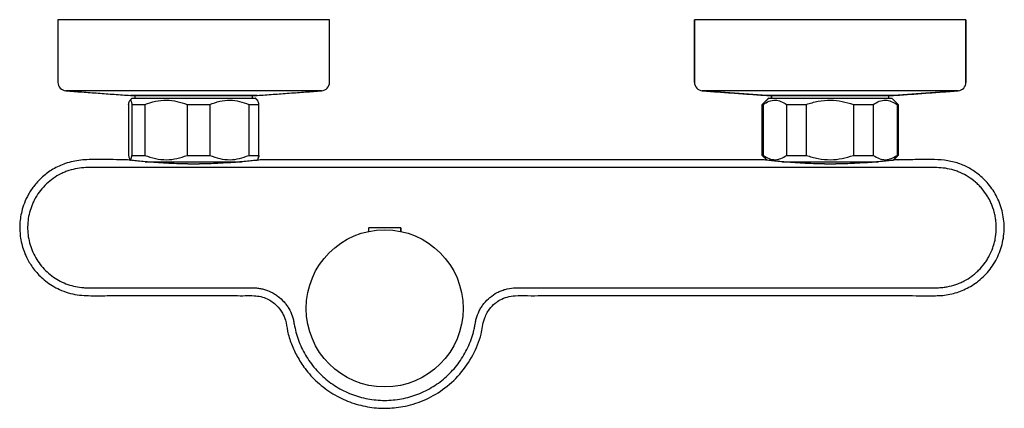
# Model space of a CAD drawing. Header units: millimetres. Extents: x 3745.406 to 3745.638, y 1749.752 to 1749.844.
import ezdxf

# ---------------------------------------------------------------- set-up
doc = ezdxf.new("R2010")
doc.units = ezdxf.units.MM
doc.layers.add('SANINDUSA', color=3, linetype='Continuous')

msp = doc.modelspace()

# ---------------------------------------------------------------- linework, layer by layer
at = {"layer": 'SANINDUSA'}
for p, q in [((3745.479156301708, 1749.843660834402), (3745.415156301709, 1749.843660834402)), ((3745.415156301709, 1749.843660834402), (3745.415156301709, 1749.828923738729)), ((3745.479156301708, 1749.828923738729), (3745.479156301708, 1749.843660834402)), ((3745.614242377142, 1749.843660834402), (3745.565156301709, 1749.843660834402)), ((3745.565156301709, 1749.828923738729), (3745.565156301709, 1749.843660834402)), ((3745.629156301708, 1749.843660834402), (3745.614242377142, 1749.843660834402)), ((3745.629156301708, 1749.843660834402), (3745.629156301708, 1749.828923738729)), ((3745.477299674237, 1749.826928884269), (3745.41701292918, 1749.826928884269)), ((3745.41701292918, 1749.826928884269), (3745.432245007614, 1749.825834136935)), ((3745.462067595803, 1749.825834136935), (3745.432245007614, 1749.825834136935)), ((3745.432406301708, 1749.825828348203), (3745.461906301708, 1749.825828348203)), ((3745.433306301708, 1749.825828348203), (3745.433306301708, 1749.825221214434)), ((3745.461006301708, 1749.825221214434), (3745.461006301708, 1749.825828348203)), ((3745.461987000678, 1749.825829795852), (3745.477299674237, 1749.826928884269)), ((3745.613251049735, 1749.826928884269), (3745.56701292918, 1749.826928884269)), ((3745.582245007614, 1749.825834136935), (3745.56701292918, 1749.826928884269)), ((3745.60511803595, 1749.825834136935), (3745.582245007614, 1749.825834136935)), ((3745.582406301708, 1749.825828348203), (3745.611906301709, 1749.825828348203)), ((3745.583306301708, 1749.825221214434), (3745.583306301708, 1749.825828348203)), ((3745.612067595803, 1749.825834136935), (3745.60511803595, 1749.825834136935)), ((3745.611006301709, 1749.825221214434), (3745.611006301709, 1749.825828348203)), ((3745.627299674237, 1749.826928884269), (3745.612067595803, 1749.825834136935)), ((3745.627299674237, 1749.826928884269), (3745.613251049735, 1749.826928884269)), ((3745.431795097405, 1749.823721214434), (3745.431795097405, 1749.811721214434)), ((3745.431795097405, 1749.823721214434), (3745.431795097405, 1749.811721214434)), ((3745.432656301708, 1749.825221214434), (3745.432095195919, 1749.824660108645)), ((3745.432595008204, 1749.823721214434), (3745.435599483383, 1749.823721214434)), ((3745.432595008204, 1749.823721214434), (3745.432595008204, 1749.811721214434)), ((3745.432656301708, 1749.825221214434), (3745.440827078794, 1749.825221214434)), ((3745.435599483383, 1749.823721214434), (3745.435599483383, 1749.811721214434)), ((3745.440827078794, 1749.825221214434), (3745.461656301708, 1749.825221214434)), ((3745.445618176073, 1749.823721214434), (3745.45096068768, 1749.823721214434)), ((3745.445618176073, 1749.823721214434), (3745.445618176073, 1749.811721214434)), ((3745.45096068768, 1749.823721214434), (3745.45096068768, 1749.811721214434)), ((3745.460179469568, 1749.823721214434), (3745.462517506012, 1749.823721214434)), ((3745.460179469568, 1749.823721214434), (3745.460179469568, 1749.811721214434)), ((3745.462517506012, 1749.811721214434), (3745.462517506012, 1749.823721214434)), ((3745.462517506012, 1749.811721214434), (3745.462517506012, 1749.823721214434)), ((3745.581156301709, 1749.823721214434), (3745.582656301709, 1749.825221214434)), ((3745.581156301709, 1749.823721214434), (3745.581367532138, 1749.823721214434)), ((3745.581156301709, 1749.811721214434), (3745.581156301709, 1749.823721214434)), ((3745.581367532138, 1749.823721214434), (3745.581367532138, 1749.811721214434)), ((3745.582656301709, 1749.825221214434), (3745.597076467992, 1749.825221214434)), ((3745.58688211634, 1749.823721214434), (3745.591506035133, 1749.823721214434)), ((3745.58688211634, 1749.823721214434), (3745.58688211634, 1749.811721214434)), ((3745.591506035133, 1749.823721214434), (3745.591506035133, 1749.811721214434)), ((3745.597076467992, 1749.825221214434), (3745.611656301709, 1749.825221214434)), ((3745.602641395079, 1749.823721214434), (3745.607294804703, 1749.823721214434)), ((3745.602641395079, 1749.823721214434), (3745.602641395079, 1749.811721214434)), ((3745.607294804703, 1749.823721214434), (3745.607294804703, 1749.811721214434)), ((3745.611656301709, 1749.825221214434), (3745.613156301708, 1749.823721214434)), ((3745.612915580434, 1749.823721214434), (3745.613156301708, 1749.823721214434)), ((3745.612915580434, 1749.823721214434), (3745.612915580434, 1749.811721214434)), ((3745.613156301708, 1749.823721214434), (3745.613156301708, 1749.811721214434)), ((3745.432595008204, 1749.811721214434), (3745.435599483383, 1749.811721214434)), ((3745.43569871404, 1749.810221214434), (3745.458590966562, 1749.810221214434)), ((3745.445618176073, 1749.811721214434), (3745.45096068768, 1749.811721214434)), ((3745.460179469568, 1749.811721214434), (3745.462517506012, 1749.811721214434)), ((3745.462408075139, 1749.811251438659), (3745.462517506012, 1749.811721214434)), ((3745.581156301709, 1749.811721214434), (3745.581367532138, 1749.811721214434)), ((3745.58229320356, 1749.810584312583), (3745.581156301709, 1749.811721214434)), ((3745.585777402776, 1749.810221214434), (3745.608509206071, 1749.810221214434)), ((3745.58688211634, 1749.811721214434), (3745.591506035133, 1749.811721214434)), ((3745.602641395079, 1749.811721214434), (3745.607294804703, 1749.811721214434)), ((3745.613156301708, 1749.811721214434), (3745.612018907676, 1749.810583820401)), ((3745.612915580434, 1749.811721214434), (3745.613156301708, 1749.811721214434)), ((3745.488356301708, 1749.794621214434), (3745.488356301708, 1749.793826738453)), ((3745.488456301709, 1749.794721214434), (3745.495856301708, 1749.794721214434)), ((3745.495956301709, 1749.794621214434), (3745.495956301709, 1749.793826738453))]:
    msp.add_line(p, q, dxfattribs=at)
msp.add_circle((3745.492156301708, 1749.775721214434), 0.01850000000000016, dxfattribs=at)
for centre, radius, start, end in [((3745.417156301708, 1749.828923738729), 0.002000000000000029, 180, 265.8891535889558), ((3745.477156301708, 1749.828923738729), 0.002000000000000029, 274.1108464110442, 0), ((3745.567156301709, 1749.828923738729), 0.002000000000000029, 180, 265.8891535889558), ((3745.627156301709, 1749.828923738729), 0.00200000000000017, 274.1108464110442, 0), ((3745.432406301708, 1749.828078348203), 0.002250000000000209, 265.8891535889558, 270), ((3745.461906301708, 1749.828078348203), 0.002250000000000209, 270, 274.1108464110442), ((3745.582406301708, 1749.828078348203), 0.002250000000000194, 265.8891535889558, 270), ((3745.611906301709, 1749.828078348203), 0.002250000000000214, 270, 274.1108464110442), ((3745.488456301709, 1749.794621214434), 9.999999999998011e-05, 90, 180), ((3745.495856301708, 1749.794621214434), 9.999999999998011e-05, 0, 90)]:
    msp.add_arc(centre, radius, start, end, dxfattribs=at)
for points, degree in [([(3745.415156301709, 1749.843660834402), (3745.415156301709, 1749.828923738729)], 1), ([(3745.479156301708, 1749.828923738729), (3745.479156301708, 1749.843660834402)], 1), ([(3745.565156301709, 1749.843660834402), (3745.565156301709, 1749.828923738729)], 1), ([(3745.629156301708, 1749.828923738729), (3745.629156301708, 1749.843660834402)], 1), ([(3745.41701292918, 1749.826928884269), (3745.432245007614, 1749.825834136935)], 1), ([(3745.433306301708, 1749.825828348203), (3745.433306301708, 1749.825221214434)], 1), ([(3745.461006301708, 1749.825221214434), (3745.461006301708, 1749.825828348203)], 1), ([(3745.462067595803, 1749.825834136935), (3745.477299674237, 1749.826928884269)], 1), ([(3745.56701292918, 1749.826928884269), (3745.582245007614, 1749.825834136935)], 1), ([(3745.583306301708, 1749.825828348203), (3745.583306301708, 1749.825221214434)], 1), ([(3745.611006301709, 1749.825221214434), (3745.611006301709, 1749.825828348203)], 1), ([(3745.612067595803, 1749.825834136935), (3745.627299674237, 1749.826928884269)], 1), ([(3745.432656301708, 1749.825221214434), (3745.432081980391, 1749.824646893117)], 1), ([(3745.462230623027, 1749.824646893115), (3745.461656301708, 1749.825221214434)], 1), ([(3745.582656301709, 1749.825221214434), (3745.581156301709, 1749.823721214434)], 1), ([(3745.581156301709, 1749.823721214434), (3745.581156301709, 1749.811721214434)], 1), ([(3745.613156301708, 1749.823721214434), (3745.611656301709, 1749.825221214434)], 1), ([(3745.613156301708, 1749.811721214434), (3745.613156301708, 1749.823721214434)], 1), ([(3745.432081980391, 1749.810795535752), (3745.432295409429, 1749.810582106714)], 1), ([(3745.445797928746, 1749.809721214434), (3745.446709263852, 1749.809721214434), (3745.447620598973, 1749.809721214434), (3745.448531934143, 1749.809721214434)], 3), ([(3745.462019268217, 1749.810584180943), (3745.462230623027, 1749.810795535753)], 1), ([(3745.581156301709, 1749.811721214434), (3745.58229320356, 1749.810584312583)], 1), ([(3745.595837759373, 1749.809721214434), (3745.596715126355, 1749.809721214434), (3745.597592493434, 1749.809721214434), (3745.598469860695, 1749.809721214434)], 3), ([(3745.612018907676, 1749.810583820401), (3745.613156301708, 1749.811721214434)], 1), ([(3745.488356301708, 1749.794621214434), (3745.488356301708, 1749.793826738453)], 1), ([(3745.495956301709, 1749.793826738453), (3745.495956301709, 1749.794621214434)], 1), ([(3745.495956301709, 1749.793826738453), (3745.495956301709, 1749.793837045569)], 1)]:
    msp.add_open_spline(points, degree=degree, dxfattribs=at)
for points, knots in [([(3745.431795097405, 1749.823721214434), (3745.431861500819, 1749.824003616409), (3745.431996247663, 1749.824576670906), (3745.432202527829, 1749.82480439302), (3745.432405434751, 1749.82453186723), (3745.432531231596, 1749.823993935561), (3745.432595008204, 1749.823721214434)], [0, 0, 0, 0, 0.2547898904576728, 0.5170236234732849, 0.7551401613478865, 0.9999999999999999, 0.9999999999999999, 0.9999999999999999, 0.9999999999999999]), ([(3745.435599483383, 1749.823721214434), (3745.436431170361, 1749.82400361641), (3745.438118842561, 1749.824576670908), (3745.440702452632, 1749.824804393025), (3745.443243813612, 1749.824531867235), (3745.444819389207, 1749.823993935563), (3745.445618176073, 1749.823721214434)], [0, 0, 0, 0, 0.2547898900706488, 0.5170236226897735, 0.7551401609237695, 1, 1, 1, 1]), ([(3745.45096068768, 1749.823721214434), (3745.451725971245, 1749.82400361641), (3745.453278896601, 1749.824576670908), (3745.455656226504, 1749.824804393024), (3745.457994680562, 1749.824531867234), (3745.459444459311, 1749.823993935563), (3745.460179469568, 1749.823721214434)], [0, 0, 0, 0, 0.2547898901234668, 0.5170236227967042, 0.755140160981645, 1, 1, 1, 1]), ([(3745.462517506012, 1749.823721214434), (3745.462451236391, 1749.824022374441), (3745.462346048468, 1749.82450039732), (3745.462235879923, 1749.824581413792), (3745.462195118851, 1749.824611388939)], [0, 0, 0, 0, 0.6300117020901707, 1, 1, 1, 1]), ([(3745.581367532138, 1749.823721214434), (3745.581825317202, 1749.824003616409), (3745.582754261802, 1749.824576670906), (3745.584176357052, 1749.82480439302), (3745.585575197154, 1749.82453186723), (3745.58644244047, 1749.823993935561), (3745.58688211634, 1749.823721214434)], [0, 0, 0, 0, 0.254789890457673, 0.5170236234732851, 0.7551401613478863, 1, 1, 1, 1]), ([(3745.591506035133, 1749.823721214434), (3745.592430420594, 1749.82400361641), (3745.594306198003, 1749.824576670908), (3745.597177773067, 1749.824804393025), (3745.600002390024, 1749.824531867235), (3745.601753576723, 1749.823993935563), (3745.602641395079, 1749.823721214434)], [0, 0, 0, 0, 0.254789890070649, 0.5170236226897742, 0.7551401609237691, 1, 1, 1, 1]), ([(3745.607294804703, 1749.823721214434), (3745.6077614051, 1749.82400361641), (3745.608708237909, 1749.824576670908), (3745.61015771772, 1749.824804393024), (3745.611583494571, 1749.824531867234), (3745.61246743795, 1749.823993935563), (3745.612915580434, 1749.823721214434)], [0, 0, 0, 0, 0.2547898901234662, 0.5170236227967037, 0.755140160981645, 1, 1, 1, 1]), ([(3745.416895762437, 1749.809841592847), (3745.415900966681, 1749.809424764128), (3745.413976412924, 1749.808618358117), (3745.411544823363, 1749.806803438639), (3745.409620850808, 1749.804786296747), (3745.408203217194, 1749.802673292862), (3745.407220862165, 1749.800598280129), (3745.406444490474, 1749.798134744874), (3745.406084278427, 1749.795503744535), (3745.406209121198, 1749.792929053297), (3745.406668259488, 1749.79043134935), (3745.407571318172, 1749.787901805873), (3745.409155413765, 1749.785239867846), (3745.411286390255, 1749.782815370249), (3745.41367851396, 1749.781047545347), (3745.416052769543, 1749.779881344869), (3745.418763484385, 1749.778954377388), (3745.422405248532, 1749.778637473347), (3745.426657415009, 1749.778734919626), (3745.430905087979, 1749.778716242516), (3745.435155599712, 1749.778723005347), (3745.440895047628, 1749.778718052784), (3745.448132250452, 1749.778717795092), (3745.454738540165, 1749.7787334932), (3745.459174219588, 1749.77870672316), (3745.461233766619, 1749.77876156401), (3745.462978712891, 1749.778548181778), (3745.464840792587, 1749.777875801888), (3745.466682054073, 1749.776609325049), (3745.468040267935, 1749.774762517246), (3745.468932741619, 1749.772705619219), (3745.46921567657, 1749.770187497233), (3745.470136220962, 1749.767314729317), (3745.471512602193, 1749.764346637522), (3745.473503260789, 1749.761243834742), (3745.476286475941, 1749.758197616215), (3745.479868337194, 1749.755524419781), (3745.48386236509, 1749.753587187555), (3745.488051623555, 1749.752451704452), (3745.492287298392, 1749.752096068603), (3745.496756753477, 1749.752523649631), (3745.501391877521, 1749.753906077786), (3745.505989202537, 1749.756476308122), (3745.510017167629, 1749.760114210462), (3745.51305543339, 1749.764602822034), (3745.514957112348, 1749.769077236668), (3745.515346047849, 1749.772948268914), (3745.516645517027, 1749.77541722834), (3745.518038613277, 1749.776863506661), (3745.519462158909, 1749.777822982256), (3745.521053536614, 1749.778496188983), (3745.523238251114, 1749.778797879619), (3745.525967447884, 1749.778690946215), (3745.529523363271, 1749.77874195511), (3745.533758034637, 1749.778724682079), (3745.539051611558, 1749.778724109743), (3745.545106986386, 1749.778718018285), (3745.551698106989, 1749.778720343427), (3745.559715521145, 1749.778722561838), (3745.56892274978, 1749.778721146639), (3745.579188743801, 1749.77872144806), (3745.588877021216, 1749.778720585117), (3745.597936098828, 1749.778721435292), (3745.606273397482, 1749.778720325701), (3745.613784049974, 1749.778725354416), (3745.619623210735, 1749.778709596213), (3745.6241243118, 1749.778703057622), (3745.627507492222, 1749.779516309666), (3745.630740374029, 1749.78105435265), (3745.633679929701, 1749.783399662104), (3745.636085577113, 1749.786515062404), (3745.637689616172, 1749.790225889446), (3745.638319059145, 1749.79423589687), (3745.637933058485, 1749.798232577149), (3745.636618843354, 1749.80191501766), (3745.634601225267, 1749.804986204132), (3745.632211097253, 1749.807289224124), (3745.629701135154, 1749.808924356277), (3745.62703079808, 1749.810078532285), (3745.62301811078, 1749.810857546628), (3745.618327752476, 1749.810704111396), (3745.614670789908, 1749.810717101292), (3745.61312836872, 1749.810722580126)], [0, 0, 0, 0, 0.009755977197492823, 0.01887412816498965, 0.02728958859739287, 0.03495547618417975, 0.04185971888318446, 0.04805334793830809, 0.05834059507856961, 0.06575681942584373, 0.07135705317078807, 0.08134513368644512, 0.08993759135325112, 0.09932783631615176, 0.1104631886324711, 0.1166607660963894, 0.1232893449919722, 0.1363430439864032, 0.1495070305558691, 0.1619419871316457, 0.1748737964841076, 0.1880845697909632, 0.2140254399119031, 0.2405517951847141, 0.248035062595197, 0.2542799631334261, 0.2592400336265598, 0.263877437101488, 0.2721408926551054, 0.27907350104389, 0.2844277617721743, 0.2922992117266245, 0.3018832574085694, 0.3116825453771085, 0.321923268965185, 0.3352208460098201, 0.3488968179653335, 0.3622378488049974, 0.375266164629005, 0.3880660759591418, 0.4006010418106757, 0.4158095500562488, 0.4316119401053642, 0.448024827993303, 0.4645685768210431, 0.4804922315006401, 0.491582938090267, 0.4994524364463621, 0.5052773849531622, 0.5096422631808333, 0.5149615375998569, 0.5207999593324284, 0.5294850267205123, 0.5397222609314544, 0.5530721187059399, 0.5679133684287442, 0.5877613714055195, 0.6080240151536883, 0.6277272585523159, 0.6605187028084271, 0.6915788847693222, 0.7208900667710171, 0.7484396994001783, 0.773786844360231, 0.7965582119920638, 0.8165731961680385, 0.8268448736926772, 0.8372681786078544, 0.8478414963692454, 0.8591064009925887, 0.8710724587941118, 0.8832011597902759, 0.8954077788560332, 0.9075170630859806, 0.9192588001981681, 0.9305445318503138, 0.9405556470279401, 0.9491605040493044, 0.9576087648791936, 0.9667911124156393, 0.9859932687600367, 1, 1, 1, 1]), ([(3745.431184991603, 1749.810720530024), (3745.430191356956, 1749.810721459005), (3745.427932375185, 1749.810723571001), (3745.424393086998, 1749.8107438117), (3745.420571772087, 1749.81077713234), (3745.418107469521, 1749.810149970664), (3745.416895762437, 1749.809841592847)], [0, 0, 0, 0, 0.2073562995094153, 0.4714148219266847, 0.7400926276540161, 1, 1, 1, 1]), ([(3745.445797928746, 1749.809721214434), (3745.444923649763, 1749.809736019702), (3745.443149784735, 1749.809766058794), (3745.44062279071, 1749.809875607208), (3745.43825459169, 1749.810019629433), (3745.436151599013, 1749.810185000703), (3745.434337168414, 1749.810355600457), (3745.432892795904, 1749.810510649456), (3745.431853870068, 1749.810632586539), (3745.431245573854, 1749.810708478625), (3745.431203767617, 1749.810713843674), (3745.431184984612, 1749.810716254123)], [0, 0, 0, 0, 0.1110877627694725, 0.225391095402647, 0.3366388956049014, 0.451068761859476, 0.5630831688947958, 0.678337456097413, 0.7904483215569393, 0.9058511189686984, 1, 1, 1, 1]), ([(3745.431795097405, 1749.811721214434), (3745.431861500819, 1749.811438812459), (3745.431996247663, 1749.810865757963), (3745.432202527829, 1749.810638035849), (3745.432405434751, 1749.810910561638), (3745.432531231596, 1749.811448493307), (3745.432595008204, 1749.811721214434)], [0, 0, 0, 0, 0.254789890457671, 0.5170236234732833, 0.7551401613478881, 1, 1, 1, 1]), ([(3745.435599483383, 1749.811721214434), (3745.436431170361, 1749.811438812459), (3745.438118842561, 1749.810865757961), (3745.440702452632, 1749.810638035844), (3745.443243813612, 1749.810910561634), (3745.444819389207, 1749.811448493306), (3745.445618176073, 1749.811721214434)], [0, 0, 0, 0, 0.2547898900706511, 0.5170236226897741, 0.7551401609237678, 1, 1, 1, 1]), ([(3745.463126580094, 1749.810717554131), (3745.463136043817, 1749.810718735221), (3745.463205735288, 1749.810727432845), (3745.462900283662, 1749.810689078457), (3745.462186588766, 1749.810602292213), (3745.461020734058, 1749.8104688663), (3745.459464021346, 1749.810307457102), (3745.457568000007, 1749.810136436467), (3745.455355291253, 1749.809972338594), (3745.453059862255, 1749.809845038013), (3745.450757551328, 1749.809756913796), (3745.449278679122, 1749.809733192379), (3745.448531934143, 1749.809721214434)], [0, 0, 0, 0, 0.01802373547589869, 0.1327279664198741, 0.2437641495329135, 0.3579922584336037, 0.4695571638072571, 0.584318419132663, 0.6965407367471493, 0.8120280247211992, 0.9050850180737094, 1, 1, 1, 1]), ([(3745.45096068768, 1749.811721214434), (3745.451725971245, 1749.811438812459), (3745.453278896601, 1749.810865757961), (3745.455656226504, 1749.810638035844), (3745.457994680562, 1749.810910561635), (3745.459444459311, 1749.811448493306), (3745.460179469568, 1749.811721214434)], [0, 0, 0, 0, 0.2547898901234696, 0.5170236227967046, 0.755140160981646, 1, 1, 1, 1]), ([(3745.462517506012, 1749.811721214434), (3745.462451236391, 1749.811420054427), (3745.462346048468, 1749.810942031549), (3745.462235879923, 1749.810861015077), (3745.462195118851, 1749.81083103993)], [0, 0, 0, 0, 0.6300117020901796, 1, 1, 1, 1]), ([(3745.581182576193, 1749.810720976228), (3745.578144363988, 1749.810720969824), (3745.56918267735, 1749.810720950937), (3745.550866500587, 1749.810721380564), (3745.526266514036, 1749.81072110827), (3745.498307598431, 1749.81072135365), (3745.477271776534, 1749.810720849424), (3745.46555797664, 1749.810721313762), (3745.46312658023, 1749.810721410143)], [0, 0, 0, 0, 0.07720604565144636, 0.2277314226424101, 0.4654446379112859, 0.7023327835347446, 0.9382141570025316, 0.9999999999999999, 0.9999999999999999, 0.9999999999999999, 0.9999999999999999]), ([(3745.595837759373, 1749.809721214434), (3745.594963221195, 1749.809735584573), (3745.593188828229, 1749.809764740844), (3745.590659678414, 1749.809873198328), (3745.588288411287, 1749.810017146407), (3745.586181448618, 1749.810183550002), (3745.584362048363, 1749.810355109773), (3745.582911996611, 1749.810510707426), (3745.58186630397, 1749.81063298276), (3745.581249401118, 1749.810709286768), (3745.581203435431, 1749.8107151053), (3745.58118257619, 1749.810717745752)], [0, 0, 0, 0, 0.1108960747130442, 0.2250024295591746, 0.3360520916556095, 0.4502781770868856, 0.5620956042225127, 0.6771465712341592, 0.7890699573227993, 0.9042798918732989, 0.9999999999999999, 0.9999999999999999, 0.9999999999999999, 0.9999999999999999]), ([(3745.581367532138, 1749.811721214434), (3745.581825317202, 1749.811438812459), (3745.582754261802, 1749.810865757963), (3745.584176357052, 1749.810638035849), (3745.585575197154, 1749.810910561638), (3745.58644244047, 1749.811448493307), (3745.58688211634, 1749.811721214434)], [0, 0, 0, 0, 0.2547898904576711, 0.5170236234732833, 0.7551401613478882, 1, 1, 1, 1]), ([(3745.591506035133, 1749.811721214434), (3745.592430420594, 1749.811438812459), (3745.594306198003, 1749.810865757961), (3745.597177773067, 1749.810638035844), (3745.600002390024, 1749.810910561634), (3745.601753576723, 1749.811448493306), (3745.602641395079, 1749.811721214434)], [0, 0, 0, 0, 0.2547898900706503, 0.5170236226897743, 0.7551401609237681, 1, 1, 1, 1]), ([(3745.61312837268, 1749.810720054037), (3745.613137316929, 1749.810721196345), (3745.613207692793, 1749.810730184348), (3745.612905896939, 1749.810691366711), (3745.612198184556, 1749.810603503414), (3745.611037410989, 1749.810468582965), (3745.609485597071, 1749.810306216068), (3745.607593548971, 1749.810135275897), (3745.605384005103, 1749.809972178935), (3745.603076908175, 1749.809845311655), (3745.60074422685, 1749.809756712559), (3745.599233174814, 1749.80973312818), (3745.598469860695, 1749.809721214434)], [0, 0, 0, 0, 0.01665752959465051, 0.1310661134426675, 0.2417758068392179, 0.3556661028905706, 0.4669378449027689, 0.581396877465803, 0.6933329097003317, 0.8085264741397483, 0.9032763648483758, 0.9999999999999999, 0.9999999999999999, 0.9999999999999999, 0.9999999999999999]), ([(3745.607294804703, 1749.811721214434), (3745.6077614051, 1749.811438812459), (3745.608708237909, 1749.810865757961), (3745.61015771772, 1749.810638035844), (3745.611583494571, 1749.810910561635), (3745.61246743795, 1749.811448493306), (3745.612915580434, 1749.811721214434)], [0, 0, 0, 0, 0.2547898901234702, 0.5170236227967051, 0.7551401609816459, 1, 1, 1, 1]), ([(3745.409900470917, 1749.801785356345), (3745.410248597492, 1749.802388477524), (3745.410635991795, 1749.802957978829), (3745.411485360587, 1749.804033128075), (3745.411947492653, 1749.804538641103), (3745.412950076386, 1749.805482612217), (3745.413494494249, 1749.805923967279), (3745.41462640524, 1749.806714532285), (3745.41521615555, 1749.807067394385), (3745.416137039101, 1749.807532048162), (3745.416450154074, 1749.807675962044), (3745.417089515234, 1749.807940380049), (3745.417417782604, 1749.808061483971), (3745.418405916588, 1749.808381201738), (3745.419068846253, 1749.808534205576), (3745.421067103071, 1749.808856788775), (3745.422411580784, 1749.80889451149), (3745.424432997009, 1749.808883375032), (3745.425107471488, 1749.808870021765), (3745.426455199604, 1749.808860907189), (3745.427128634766, 1749.808862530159), (3745.429148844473, 1749.808868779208), (3745.430495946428, 1749.808866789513), (3745.43453703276, 1749.808867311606), (3745.437231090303, 1749.808867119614), (3745.450701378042, 1749.808867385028), (3745.46147760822, 1749.808866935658), (3745.493806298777, 1749.80886754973), (3745.515358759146, 1749.80886714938), (3745.558463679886, 1749.808867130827), (3745.580016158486, 1749.808867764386), (3745.604262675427, 1749.808867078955), (3745.606956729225, 1749.808866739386), (3745.610997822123, 1749.808867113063), (3745.612344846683, 1749.808866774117), (3745.614365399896, 1749.808867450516), (3745.615038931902, 1749.808868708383), (3745.616385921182, 1749.808865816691), (3745.617059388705, 1749.808862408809), (3745.618406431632, 1749.808863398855), (3745.61908004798, 1749.808870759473), (3745.620427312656, 1749.808887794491), (3745.6211009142, 1749.808894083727), (3745.622447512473, 1749.808862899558), (3745.62312050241, 1749.808824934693), (3745.624465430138, 1749.808672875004), (3745.625137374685, 1749.808559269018), (3745.626144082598, 1749.808301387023), (3745.626479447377, 1749.80820062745), (3745.627149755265, 1749.807968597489), (3745.62748317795, 1749.807837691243), (3745.628462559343, 1749.807407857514), (3745.62908923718, 1749.80707190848), (3745.630280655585, 1749.806320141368), (3745.630847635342, 1749.805902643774), (3745.631653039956, 1749.805211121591), (3745.631914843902, 1749.804968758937), (3745.632418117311, 1749.80446514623), (3745.63265851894, 1749.804205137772), (3745.633347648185, 1749.803401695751), (3745.633764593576, 1749.802835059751), (3745.634327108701, 1749.801939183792), (3745.634504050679, 1749.801632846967), (3745.634836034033, 1749.801004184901), (3745.634990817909, 1749.800682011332), (3745.635414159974, 1749.799707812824), (3745.63564485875, 1749.799042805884), (3745.635915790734, 1749.798022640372), (3745.635993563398, 1749.797678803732), (3745.636123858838, 1749.796983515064), (3745.636176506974, 1749.796630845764), (3745.636372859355, 1749.794862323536), (3745.636316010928, 1749.793456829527), (3745.635982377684, 1749.791711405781), (3745.63590221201, 1749.791363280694), (3745.635717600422, 1749.790679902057), (3745.63561288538, 1749.790343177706), (3745.635261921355, 1749.78934773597), (3745.634978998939, 1749.788703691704), (3745.634480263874, 1749.787767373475), (3745.634300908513, 1749.78745919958), (3745.63392000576, 1749.786858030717), (3745.633719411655, 1749.786566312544), (3745.633088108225, 1749.785716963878), (3745.632628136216, 1749.785184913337), (3745.631878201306, 1749.784439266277), (3745.631618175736, 1749.784199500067), (3745.63107780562, 1749.783737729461), (3745.630797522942, 1749.783515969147), (3745.629940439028, 1749.782888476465), (3745.629342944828, 1749.78251629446), (3745.628407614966, 1749.782027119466), (3745.628089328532, 1749.781875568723), (3745.627439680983, 1749.781595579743), (3745.627106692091, 1749.781466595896), (3745.626099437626, 1749.78111884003), (3745.62542566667, 1749.780940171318), (3745.624411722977, 1749.780749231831), (3745.624073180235, 1749.780698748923), (3745.623394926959, 1749.780625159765), (3745.623055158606, 1749.780603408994), (3745.622034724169, 1749.780564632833), (3745.621353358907, 1749.780563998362), (3745.619990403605, 1749.780567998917), (3745.619308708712, 1749.780575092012), (3745.617945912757, 1749.780575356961), (3745.617264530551, 1749.780575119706), (3745.615220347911, 1749.780575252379), (3745.613857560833, 1749.78057530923), (3745.609769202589, 1749.780575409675), (3745.607043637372, 1749.780575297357), (3745.59886693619, 1749.780575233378), (3745.593415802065, 1749.780574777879), (3745.577062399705, 1749.780575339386), (3745.566160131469, 1749.780576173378), (3745.549806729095, 1749.780575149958), (3745.544355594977, 1749.780575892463), (3745.536178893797, 1749.780575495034), (3745.533453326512, 1749.78057599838), (3745.530046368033, 1749.780575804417), (3745.529364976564, 1749.780575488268), (3745.528002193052, 1749.780575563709), (3745.527320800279, 1749.780576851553), (3745.526298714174, 1749.780575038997), (3745.525958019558, 1749.780573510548), (3745.525276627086, 1749.780574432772), (3745.5249359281, 1749.780578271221), (3745.523913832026, 1749.78058869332), (3745.523229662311, 1749.780590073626), (3745.521875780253, 1749.780486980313), (3745.521208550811, 1749.780384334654), (3745.520230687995, 1749.78010944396), (3745.519906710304, 1749.779998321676), (3745.519273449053, 1749.779742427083), (3745.518966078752, 1749.779598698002), (3745.518069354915, 1749.779124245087), (3745.517505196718, 1749.778750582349), (3745.516449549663, 1749.77787941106), (3745.51597467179, 1749.777394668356), (3745.515342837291, 1749.776602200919), (3745.51514561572, 1749.776326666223), (3745.514778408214, 1749.775752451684), (3745.514608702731, 1749.775453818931), (3745.51415204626, 1749.774547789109), (3745.513908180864, 1749.773923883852), (3745.51365248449, 1749.772951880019), (3745.513589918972, 1749.772620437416), (3745.513466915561, 1749.771956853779), (3745.513405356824, 1749.771625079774), (3745.513271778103, 1749.770964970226), (3745.513199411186, 1749.770636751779), (3745.513035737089, 1749.769986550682), (3745.51294527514, 1749.769664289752), (3745.512649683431, 1749.768705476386), (3745.512420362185, 1749.768076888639), (3745.51190565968, 1749.766838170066), (3745.511619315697, 1749.766226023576), (3745.510685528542, 1749.764449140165), (3745.509959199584, 1749.763336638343), (3745.508720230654, 1749.761771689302), (3745.508282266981, 1749.76126738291), (3745.507354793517, 1749.760294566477), (3745.506868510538, 1749.759829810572), (3745.505359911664, 1749.758516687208), (3745.504281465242, 1749.757741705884), (3745.50255710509, 1749.756726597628), (3745.501961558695, 1749.756411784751), (3745.500746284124, 1749.755840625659), (3745.500129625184, 1749.755585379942), (3745.498253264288, 1749.754908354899), (3745.4969673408, 1749.754574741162), (3745.494985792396, 1749.754251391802), (3745.494314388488, 1749.754173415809), (3745.492980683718, 1749.754080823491), (3745.49231532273, 1749.75406559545), (3745.490323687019, 1749.754112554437), (3745.489001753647, 1749.754265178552), (3745.487027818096, 1749.754680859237), (3745.48637831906, 1749.754849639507), (3745.485105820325, 1749.755243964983), (3745.484481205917, 1749.755469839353), (3745.483255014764, 1749.755978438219), (3745.482653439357, 1749.756261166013), (3745.481473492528, 1749.756883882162), (3745.480892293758, 1749.757225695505), (3745.479206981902, 1749.758324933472), (3745.478165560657, 1749.759151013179), (3745.476724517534, 1749.760527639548), (3745.476264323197, 1749.761009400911), (3745.475385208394, 1749.762019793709), (3745.474965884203, 1749.762549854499), (3745.473805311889, 1749.764166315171), (3745.473147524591, 1749.765292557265), (3745.472037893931, 1749.767631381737), (3745.47158127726, 1749.768841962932), (3745.4710819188, 1749.770735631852), (3745.470953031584, 1749.771382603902), (3745.470771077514, 1749.772357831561), (3745.470714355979, 1749.77268455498), (3745.470568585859, 1749.773324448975), (3745.470477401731, 1749.773636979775), (3745.47015741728, 1749.774553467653), (3745.469887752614, 1749.775134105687), (3745.46940512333, 1749.775962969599), (3745.469230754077, 1749.776231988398), (3745.468853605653, 1749.776754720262), (3745.468650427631, 1749.77700856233), (3745.468011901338, 1749.777730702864), (3745.467543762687, 1749.778165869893), (3745.466777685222, 1749.778749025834), (3745.466510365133, 1749.778932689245), (3745.465961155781, 1749.779272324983), (3745.465680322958, 1749.779427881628), (3745.464819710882, 1749.779853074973), (3745.464221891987, 1749.780081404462), (3745.463282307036, 1749.780325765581), (3745.462964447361, 1749.780389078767), (3745.462329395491, 1749.780485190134), (3745.462010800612, 1749.780518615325), (3745.461052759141, 1749.780588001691), (3745.460411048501, 1749.780592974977), (3745.45944742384, 1749.780585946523), (3745.459126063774, 1749.780581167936), (3745.458483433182, 1749.780574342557), (3745.458162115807, 1749.780573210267), (3745.457198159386, 1749.780574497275), (3745.456555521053, 1749.780576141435), (3745.455270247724, 1749.780575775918), (3745.454627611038, 1749.78057560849), (3745.448843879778, 1749.780575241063), (3745.443702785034, 1749.780575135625), (3745.435991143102, 1749.780575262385), (3745.433420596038, 1749.780575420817), (3745.429564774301, 1749.780575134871), (3745.428279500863, 1749.780575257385), (3745.426351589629, 1749.780574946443), (3745.42570895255, 1749.780574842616), (3745.424423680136, 1749.780575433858), (3745.423781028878, 1749.780568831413), (3745.422817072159, 1749.780568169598), (3745.422495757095, 1749.780569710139), (3745.421853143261, 1749.780580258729), (3745.421531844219, 1749.780589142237), (3745.420568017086, 1749.780647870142), (3745.419936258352, 1749.780736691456), (3745.418693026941, 1749.780991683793), (3745.418081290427, 1749.781159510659), (3745.416878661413, 1749.781580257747), (3745.416284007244, 1749.781835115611), (3745.414580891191, 1749.782707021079), (3745.413538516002, 1749.783430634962), (3745.412117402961, 1749.78473400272), (3745.411677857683, 1749.785197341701), (3745.410867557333, 1749.786174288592), (3745.410495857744, 1749.786688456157), (3745.409820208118, 1749.787768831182), (3745.409515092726, 1749.788339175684), (3745.408992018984, 1749.78950195), (3745.408771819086, 1749.790096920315), (3745.408412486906, 1749.791313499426), (3745.408273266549, 1749.791935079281), (3745.408077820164, 1749.793205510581), (3745.408023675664, 1749.793841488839), (3745.408001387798, 1749.795110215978), (3745.408033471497, 1749.795743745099), (3745.408182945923, 1749.797009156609), (3745.408301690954, 1749.79764480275), (3745.408619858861, 1749.798879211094), (3745.408819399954, 1749.799481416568), (3745.409179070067, 1749.800362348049), (3745.409309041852, 1749.800652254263), (3745.409519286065, 1749.8010814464), (3745.409628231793, 1749.801294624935), (3745.409762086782, 1749.801540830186), (3745.409830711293, 1749.801663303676), (3745.409860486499, 1749.801715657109), (3745.409880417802, 1749.801750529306), (3745.409889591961, 1749.801766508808), (3745.409900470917, 1749.801785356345)], [0, 0, 0, 0, 0.003906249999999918, 0.003906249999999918, 0.007812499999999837, 0.007812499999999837, 0.01171874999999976, 0.01171874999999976, 0.01562499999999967, 0.01562499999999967, 0.0175781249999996, 0.0175781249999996, 0.01953124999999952, 0.01953124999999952, 0.02343749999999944, 0.02343749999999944, 0.03124999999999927, 0.03124999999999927, 0.03515624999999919, 0.03515624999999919, 0.03906249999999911, 0.03906249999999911, 0.04687499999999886, 0.04687499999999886, 0.06249999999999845, 0.06249999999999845, 0.124999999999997, 0.124999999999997, 0.249999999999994, 0.249999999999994, 0.3749999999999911, 0.3749999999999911, 0.3906249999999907, 0.3906249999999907, 0.3984374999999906, 0.3984374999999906, 0.4023437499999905, 0.4023437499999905, 0.4062499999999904, 0.4062499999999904, 0.4101562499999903, 0.4101562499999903, 0.4140624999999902, 0.4140624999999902, 0.4179687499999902, 0.4179687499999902, 0.4218749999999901, 0.4218749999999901, 0.4238281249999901, 0.4238281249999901, 0.42578124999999, 0.42578124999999, 0.4296874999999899, 0.4296874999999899, 0.4335937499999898, 0.4335937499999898, 0.4355468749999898, 0.4355468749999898, 0.4374999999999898, 0.4374999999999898, 0.4414062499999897, 0.4414062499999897, 0.4433593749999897, 0.4433593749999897, 0.4453124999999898, 0.4453124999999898, 0.4492187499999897, 0.4492187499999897, 0.4511718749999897, 0.4511718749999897, 0.4531249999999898, 0.4531249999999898, 0.4609374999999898, 0.4609374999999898, 0.4628906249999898, 0.4628906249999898, 0.4648437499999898, 0.4648437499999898, 0.4687499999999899, 0.4687499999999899, 0.4707031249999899, 0.4707031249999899, 0.4726562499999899, 0.4726562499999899, 0.47656249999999, 0.47656249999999, 0.47851562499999, 0.47851562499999, 0.48046874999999, 0.48046874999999, 0.48437499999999, 0.48437499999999, 0.48632812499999, 0.48632812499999, 0.48828124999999, 0.48828124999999, 0.4921874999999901, 0.4921874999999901, 0.4941406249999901, 0.4941406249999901, 0.4960937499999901, 0.4960937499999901, 0.4999999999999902, 0.4999999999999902, 0.5039062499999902, 0.5039062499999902, 0.5078124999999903, 0.5078124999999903, 0.5156249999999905, 0.5156249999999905, 0.5312499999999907, 0.5312499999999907, 0.5624999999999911, 0.5624999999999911, 0.624999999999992, 0.624999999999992, 0.6562499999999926, 0.6562499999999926, 0.6718749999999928, 0.6718749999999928, 0.6757812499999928, 0.6757812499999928, 0.6796874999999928, 0.6796874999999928, 0.6816406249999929, 0.6816406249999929, 0.6835937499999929, 0.6835937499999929, 0.687499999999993, 0.687499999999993, 0.691406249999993, 0.691406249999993, 0.6933593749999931, 0.6933593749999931, 0.6953124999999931, 0.6953124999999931, 0.6992187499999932, 0.6992187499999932, 0.7031249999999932, 0.7031249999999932, 0.7050781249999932, 0.7050781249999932, 0.7070312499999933, 0.7070312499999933, 0.7109374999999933, 0.7109374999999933, 0.7128906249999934, 0.7128906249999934, 0.7148437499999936, 0.7148437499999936, 0.7167968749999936, 0.7167968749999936, 0.7187499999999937, 0.7187499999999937, 0.7226562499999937, 0.7226562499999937, 0.7265624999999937, 0.7265624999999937, 0.7343749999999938, 0.7343749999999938, 0.7382812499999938, 0.7382812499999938, 0.7421874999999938, 0.7421874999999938, 0.7499999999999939, 0.7499999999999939, 0.7539062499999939, 0.7539062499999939, 0.757812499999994, 0.757812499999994, 0.765624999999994, 0.765624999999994, 0.769531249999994, 0.769531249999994, 0.7734374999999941, 0.7734374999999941, 0.7812499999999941, 0.7812499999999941, 0.7851562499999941, 0.7851562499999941, 0.7890624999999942, 0.7890624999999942, 0.7929687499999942, 0.7929687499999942, 0.7968749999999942, 0.7968749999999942, 0.8046874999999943, 0.8046874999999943, 0.8085937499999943, 0.8085937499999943, 0.8124999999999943, 0.8124999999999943, 0.8203124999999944, 0.8203124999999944, 0.8281249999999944, 0.8281249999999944, 0.8320312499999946, 0.8320312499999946, 0.8339843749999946, 0.8339843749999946, 0.8359374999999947, 0.8359374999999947, 0.8398437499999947, 0.8398437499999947, 0.8417968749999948, 0.8417968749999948, 0.8437499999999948, 0.8437499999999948, 0.8476562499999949, 0.8476562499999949, 0.8496093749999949, 0.8496093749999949, 0.851562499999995, 0.851562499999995, 0.8554687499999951, 0.8554687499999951, 0.8574218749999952, 0.8574218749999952, 0.8593749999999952, 0.8593749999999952, 0.8632812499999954, 0.8632812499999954, 0.8652343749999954, 0.8652343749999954, 0.8671874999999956, 0.8671874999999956, 0.8710937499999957, 0.8710937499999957, 0.8749999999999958, 0.8749999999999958, 0.9062499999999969, 0.9062499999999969, 0.9218749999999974, 0.9218749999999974, 0.9296874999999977, 0.9296874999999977, 0.9335937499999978, 0.9335937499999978, 0.937499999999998, 0.937499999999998, 0.939453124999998, 0.939453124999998, 0.9414062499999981, 0.9414062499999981, 0.9453124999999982, 0.9453124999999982, 0.9492187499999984, 0.9492187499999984, 0.9531249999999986, 0.9531249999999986, 0.9609374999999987, 0.9609374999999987, 0.9648437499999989, 0.9648437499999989, 0.968749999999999, 0.968749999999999, 0.9726562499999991, 0.9726562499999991, 0.9765624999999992, 0.9765624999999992, 0.9804687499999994, 0.9804687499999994, 0.9843749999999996, 0.9843749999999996, 0.9882812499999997, 0.9882812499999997, 0.9921874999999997, 0.9921874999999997, 0.9960937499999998, 0.9960937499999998, 0.9980468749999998, 0.9980468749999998, 0.9990234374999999, 0.9995117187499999, 0.9997558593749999, 0.9998779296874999, 0.9998779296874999, 1, 1, 1, 1])]:
    msp.add_open_spline(points, degree=3, knots=knots, dxfattribs=at)

doc.saveas('drawing.dxf')
